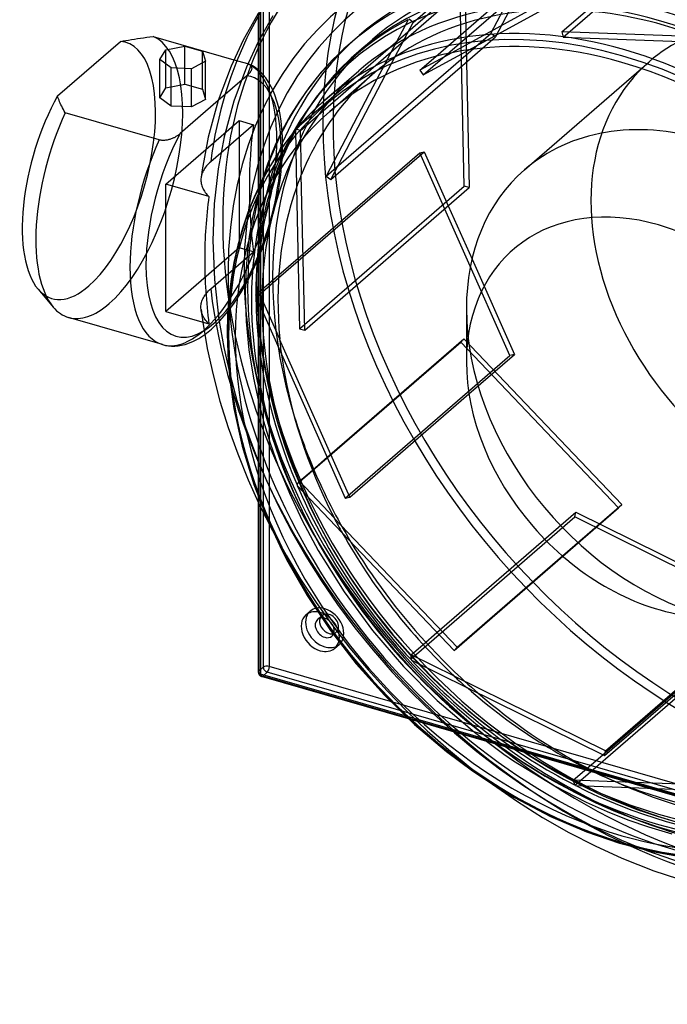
# Model space of a CAD drawing. Header units: millimetres. Extents: x -242 to 231, y -221 to 282.
# Tile 1 of 3: x -242 to -21, y -221 to 114. Entities that reach past the tile are written whole.
import ezdxf

# ---------------------------------------------------------------- set-up
doc = ezdxf.new("R2010")
doc.units = ezdxf.units.MM
doc.layers.add('HIDDEN', color=7, linetype='Continuous')
doc.layers.add('THICK', color=7, linetype='Continuous')

msp = doc.modelspace()

# ---------------------------------------------------------------- linework, layer by layer
at = {"layer": 'HIDDEN'}
for p, q in [((-160.36, 279.68), (-160.36, -107.43)), ((-158.86, 280.98), (-158.86, -106.13)), ((-156.81, 281.26), (-156.81, -105.86)), ((-107.85, 113.42), (-51.85, 161.92)), ((-81.37, 109.65), (-53.43, 163.09)), ((-51.85, 161.92), (-79.79, 108.48)), ((-57.18, 110.18), (-1.13, 158.72)), ((-56.76, 108.38), (-0.71, 156.92)), ((-100.17, 101.83), (-49.49, 145.72)), ((-104.43, 95.53), (-48.38, 144.07)), ((-147.58, 77.45), (-91.96, 125.62)), ((-146.23, 76.66), (-90.23, 125.16)), ((-90.44, 57.65), (-91.96, 125.62)), ((-90.23, 125.16), (-89.66, 99.93)), ((-159.81, 117.76), (-159.81, -51.53)), ((-88.71, 104.12), (-64.07, 117.58)), ((-160.56, 116.56), (-160.56, -49.96)), ((-155.56, 115.69), (-160.56, 106.79)), ((-109.59, 114.29), (-117.56, 99.04)), ((-109.5, 114.39), (-109.59, 114.29)), ((-107.85, 113.42), (-109.25, 114.46)), ((-68.78, 117.26), (-94.72, 103.09)), ((-114.04, 101.58), (-107.85, 113.42)), ((-137.42, 61.11), (-81.37, 109.65)), ((-126.7, 103.26), (-121.65, 107.63)), ((-84.2, 104.66), (-79.79, 108.48)), ((-79.79, 108.48), (-81.37, 109.65)), ((-10.74, 108.48), (-57.18, 110.18)), ((-57.18, 110.18), (-56.76, 108.38)), ((-56.76, 108.38), (-5.77, 106.51)), ((-192.06, 91.11), (-192.06, 104.1)), ((-185.6, 92.38), (-185.6, 105.37)), ((-160.56, 106.79), (-164.6, 98.12)), ((-179.59, 90.64), (-179.59, 103.63)), ((-168.9, 100.72), (-164.27, 99.38)), ((-129.54, 100.7), (-134.84, 95.29)), ((-126.7, 103.26), (-129.54, 100.7)), ((-117.2, 95.59), (-114.09, 101.54)), ((-114.09, 101.54), (-114.04, 101.58)), ((-164.6, 98.12), (-168.86, 86.63)), ((-164.27, 99.38), (-164.2, 99.36)), ((-164.2, 99.36), (-164.14, 99.34)), ((-164.14, 99.34), (-164.08, 99.32)), ((-164.08, 99.32), (-164.02, 99.3)), ((-164.02, 99.3), (-163.96, 99.27)), ((-163.96, 99.27), (-163.9, 99.25)), ((-163.9, 99.25), (-163.67, 99.14)), ((-163.52, 99.08), (-163.9, 99.25)), ((-163.67, 99.14), (-163.48, 99.02)), ((-162.59, 98.6), (-163.52, 99.08)), ((-163.48, 99.02), (-163.32, 98.89)), ((-163.32, 98.89), (-163.18, 98.76)), ((-163.18, 98.76), (-163.06, 98.61)), ((-163.06, 98.61), (-162.97, 98.46)), ((-162.97, 98.46), (-162.9, 98.31)), ((-162.92, 97.23), (-162.97, 97.08)), ((-162.87, 97.39), (-162.92, 97.23)), ((-162.9, 98.31), (-162.86, 98.16)), ((-162.84, 97.55), (-162.87, 97.39)), ((-162.86, 98.16), (-162.83, 98.01)), ((-162.82, 97.7), (-162.84, 97.55)), ((-162.83, 98.01), (-162.82, 97.86)), ((-162.82, 97.86), (-162.82, 97.7)), ((-161.68, 98.03), (-162.59, 98.6)), ((-161.09, 97.6), (-161.68, 98.03)), ((-160.5, 97.13), (-161.09, 97.6)), ((-117.61, 99), (-120.18, 94.08)), ((-117.56, 99.04), (-117.61, 99)), ((-30.13, 97.73), (-27.53, 99.98)), ((-164.45, 95.23), (-174.2, 86.78)), ((-164.3, 95.36), (-164.45, 95.23)), ((-164.16, 95.49), (-164.3, 95.36)), ((-164.01, 95.63), (-164.16, 95.49)), ((-163.88, 95.77), (-164.01, 95.63)), ((-163.74, 95.91), (-163.88, 95.77)), ((-163.62, 96.06), (-163.74, 95.91)), ((-163.5, 96.2), (-163.62, 96.06)), ((-163.39, 96.35), (-163.5, 96.2)), ((-163.28, 96.5), (-163.39, 96.35)), ((-163.19, 96.65), (-163.28, 96.5)), ((-163.11, 96.79), (-163.19, 96.65)), ((-163.04, 96.94), (-163.11, 96.79)), ((-162.97, 97.08), (-163.04, 96.94)), ((-159.87, 96.56), (-160.5, 97.13)), ((-158.94, 95.6), (-159.87, 96.56)), ((-158.03, 94.49), (-158.94, 95.6)), ((-157.07, 93.1), (-158.03, 94.49)), ((-134.84, 95.29), (-140.82, 87.97)), ((-136.26, 83.07), (-121.76, 95.63)), ((-194.11, 87.79), (-192.06, 91.11)), ((-192.06, 91.11), (-185.6, 92.38)), ((-185.6, 92.38), (-179.59, 90.64)), ((-179.59, 90.64), (-178.55, 87.21)), ((-156.15, 91.47), (-157.07, 93.1)), ((-155.78, 90.72), (-156.15, 91.47)), ((-154.96, 88.81), (-155.78, 90.72)), ((-154.21, 86.63), (-154.96, 88.81)), ((-140.82, 87.97), (-142.14, 86.14)), ((-168.86, 86.63), (-172.19, 74.41)), ((-153.62, 84.46), (-154.21, 86.63)), ((-153.12, 82.07), (-153.62, 84.46)), ((-142.14, 86.14), (-144.99, 81.85)), ((-152.77, 79.77), (-153.12, 82.07)), ((-144.99, 81.85), (-147.64, 77.34)), ((-178.45, 70.11), (-167.05, 79.98)), ((-162.22, 78.58), (-176.77, 65.98)), ((-167.05, 79.98), (-162.22, 78.58)), ((-167.05, 79.98), (-167.05, 36.68)), ((-152.5, 77.32), (-152.77, 79.77)), ((-152.33, 74.57), (-152.5, 77.32)), ((-147.69, 77.26), (-148.29, 76.15)), ((-147.74, 77.17), (-147.78, 77.08)), ((-147.76, 77.07), (-147.75, 77.11)), ((-147.75, 77.11), (-147.73, 77.16)), ((-147.69, 77.26), (-147.74, 77.17)), ((-147.73, 77.16), (-147.71, 77.2)), ((-147.71, 77.2), (-147.69, 77.25)), ((-147.69, 77.25), (-147.67, 77.3)), ((-147.67, 77.29), (-147.69, 77.26)), ((-147.67, 77.3), (-147.64, 77.34)), ((-147.65, 77.32), (-147.67, 77.29)), ((-147.63, 77.36), (-147.65, 77.32)), ((-147.64, 77.34), (-147.63, 77.36)), ((-147.61, 77.39), (-147.63, 77.36)), ((-147.63, 77.36), (-147.62, 77.38)), ((-147.62, 77.38), (-147.61, 77.4)), ((-147.61, 77.4), (-147.6, 77.42)), ((-147.59, 77.42), (-147.61, 77.39)), ((-147.6, 77.42), (-147.59, 77.43)), ((-147.59, 77.43), (-147.58, 77.45)), ((-147.58, 77.45), (-147.59, 77.42)), ((-172.19, 74.41), (-174.24, 63.52)), ((-152.27, 71.67), (-152.33, 74.57)), ((-148.95, 74.91), (-149.79, 73.24)), ((-148.29, 76.15), (-148.95, 74.91)), ((-147.91, 76.82), (-147.95, 76.73)), ((-147.95, 76.73), (-147.52, 57.34)), ((-147.87, 76.91), (-147.91, 76.82)), ((-147.83, 77), (-147.87, 76.91)), ((-147.78, 77.08), (-147.83, 77)), ((-146.23, 76.66), (-147.76, 77.07)), ((-145.89, 61.6), (-146.23, 76.66)), ((-152.31, 69.23), (-152.27, 71.67)), ((-149.79, 73.24), (-151.24, 70.19)), ((-151.24, 70.19), (-152.76, 66.71)), ((-152.43, 66.71), (-152.31, 69.23)), ((-147.03, 33.17), (-105.59, 69.06)), ((-147.01, 32.19), (-104.04, 69.4)), ((-105.59, 69.06), (-104.04, 69.4)), ((-74.92, 0.02), (-105.59, 69.06)), ((-104.04, 69.4), (-95.87, 50.99)), ((-178.78, 63.76), (-179.04, 63.37)), ((-178.5, 64.16), (-178.78, 63.76)), ((-178.2, 64.54), (-178.5, 64.16)), ((-177.87, 64.92), (-178.2, 64.54)), ((-177.52, 65.29), (-177.87, 64.92)), ((-177.15, 65.64), (-177.52, 65.29)), ((-176.77, 65.98), (-177.15, 65.64)), ((-152.76, 66.71), (-154.11, 63.29)), ((-152.91, 61.51), (-152.63, 64.14)), ((-152.63, 64.14), (-152.43, 66.71)), ((-179.98, 61), (-180.04, 60.61)), ((-179.89, 61.39), (-179.98, 61)), ((-179.78, 61.77), (-179.89, 61.39)), ((-179.63, 62.17), (-179.78, 61.77)), ((-179.46, 62.56), (-179.63, 62.17)), ((-179.27, 62.96), (-179.46, 62.56)), ((-179.04, 63.37), (-179.27, 62.96)), ((-174.24, 63.52), (-175.57, 51.6)), ((-153.27, 58.89), (-152.91, 61.51)), ((-159.5, 59.15), (-161.23, 52.93)), ((-153.7, 56.23), (-153.27, 58.89)), ((-147.52, 57.34), (-147.57, 57.3)), ((-146.49, 9.11), (-90.44, 57.65)), ((-88.71, 57.19), (-90.44, 57.65)), ((-154.21, 53.56), (-153.7, 56.23)), ((-175.57, 51.6), (-176.02, 39.21)), ((-161.23, 52.93), (-162.64, 46.59)), ((-155.45, 48.2), (-154.79, 50.87)), ((-154.79, 50.87), (-154.21, 53.56)), ((-156.17, 45.53), (-155.45, 48.2)), ((-162.64, 46.59), (-163.65, 40.57)), ((-156.96, 42.88), (-156.17, 45.53)), ((-163.65, 40.57), (-164.39, 34.34)), ((-158.73, 37.67), (-157.81, 40.26)), ((-157.81, 40.26), (-156.96, 42.88)), ((-176.02, 39.21), (-175.52, 25.94)), ((-159.71, 35.12), (-158.73, 37.67)), ((-167.05, 36.68), (-192.05, 15.03)), ((-176.77, 22.68), (-162.22, 35.28)), ((-162.22, 35.28), (-167.05, 36.68)), ((-164.39, 34.34), (-164.84, 27.91)), ((-160.73, 32.63), (-159.71, 35.12)), ((-162.96, 27.8), (-161.82, 30.19)), ((-161.82, 30.19), (-160.73, 32.63)), ((-87.8, 32.84), (-73.38, 0.36)), ((-164.84, 27.91), (-165, 21.3)), ((-164.15, 25.49), (-162.96, 27.8)), ((-161.2, 20.89), (-153.59, 27.49)), ((-175.52, 25.94), (-173.99, 12.31)), ((-165.39, 23.25), (-164.15, 25.49)), ((-160.04, 20.9), (-153.66, 26.43)), ((-179.03, 20.08), (-178.78, 20.48)), ((-178.78, 20.48), (-178.49, 20.87)), ((-178.49, 20.87), (-178.19, 21.25)), ((-178.19, 21.25), (-177.86, 21.63)), ((-177.86, 21.63), (-177.51, 21.99)), ((-177.51, 21.99), (-177.15, 22.34)), ((-177.15, 22.34), (-176.77, 22.68)), ((-167.66, 19.54), (-166.53, 21.32)), ((-166.53, 21.32), (-165.39, 23.25)), ((-165, 21.3), (-164.67, 11.55)), ((-160.04, 20.9), (-161.41, 20.6)), ((-161.41, 20.6), (-161.39, 20.64)), ((-161.39, 20.29), (-161.41, 20.17)), ((-161.41, 20.17), (-152.66, 0.47)), ((-161.39, 20.64), (-161.35, 20.69)), ((-161.36, 20.41), (-161.39, 20.29)), ((-161.33, 20.53), (-161.36, 20.41)), ((-161.35, 20.69), (-161.32, 20.74)), ((-161.29, 20.65), (-161.33, 20.53)), ((-161.32, 20.74), (-161.29, 20.79)), ((-161.29, 20.79), (-161.25, 20.84)), ((-161.25, 20.77), (-161.29, 20.65)), ((-161.25, 20.84), (-161.2, 20.89)), ((-161.2, 20.89), (-161.25, 20.77)), ((-153.25, 5.61), (-160.04, 20.9)), ((-180.1, 16.52), (-180.08, 16.93)), ((-180.08, 16.93), (-180.04, 17.33)), ((-180.04, 17.33), (-179.97, 17.73)), ((-179.97, 17.73), (-179.88, 18.11)), ((-179.88, 18.11), (-179.77, 18.5)), ((-179.77, 18.5), (-179.63, 18.89)), ((-179.63, 18.89), (-179.46, 19.28)), ((-179.46, 19.28), (-179.26, 19.68)), ((-179.26, 19.68), (-179.03, 20.08)), ((-170, 16.17), (-168.8, 17.84)), ((-168.8, 17.84), (-167.66, 19.54)), ((-180.09, 16.11), (-180.1, 16.52)), ((-180.05, 15.69), (-180.09, 16.11)), ((-179.98, 15.26), (-180.05, 15.69)), ((-180.05, 15.69), (-179.96, 14.98)), ((-179.88, 14.82), (-179.98, 15.26)), ((-179.96, 14.98), (-179.87, 14.26)), ((-179.75, 14.4), (-179.88, 14.82)), ((-179.87, 14.26), (-179.77, 13.54)), ((-179.77, 13.54), (-179.67, 12.83)), ((-179.6, 13.98), (-179.75, 14.4)), ((-179.42, 13.57), (-179.6, 13.98)), ((-179.21, 13.17), (-179.42, 13.57)), ((-173.64, 11.8), (-172.15, 13.48)), ((-172.15, 13.48), (-170.84, 15.08)), ((-170.84, 15.08), (-170, 16.17)), ((-179.67, 12.83), (-179.57, 12.11)), ((-179.57, 12.11), (-179.47, 11.39)), ((-178.99, 12.78), (-179.21, 13.17)), ((-178.73, 12.38), (-178.99, 12.78)), ((-178.43, 11.98), (-178.73, 12.38)), ((-178.11, 11.58), (-178.43, 11.98)), ((-177.75, 11.18), (-178.11, 11.58)), ((-177.37, 10.79), (-177.75, 11.18)), ((-176.53, 8.99), (-175.09, 10.32)), ((-175.09, 10.32), (-173.64, 11.8)), ((-173.99, 12.31), (-172.32, 2.76)), ((-164.67, 11.55), (-163.74, 1.96)), ((-178.78, 7.19), (-177.68, 8.04)), ((-177.68, 8.04), (-176.53, 8.99)), ((-147.23, -43.56), (-91.62, 4.61)), ((-137.13, -34.64), (-90.57, 5.68)), ((-91.62, 4.61), (-90.57, 5.68)), ((-37.87, -51.83), (-91.62, 4.61)), ((-90.57, 5.68), (-36.82, -50.75)), ((-172.32, 2.76), (-170.3, -6.26)), ((-163.74, 1.96), (-162.19, -7.74)), ((-152.66, 0.47), (-152.71, 0.43)), ((-130.97, -48.52), (-74.92, 0.02)), ((-88.83, -13.03), (-73.38, 0.36)), ((-73.38, 0.36), (-74.92, 0.02)), ((-170.3, -6.26), (-167.83, -15.33)), ((-162.19, -7.74), (-160.64, -15.03)), ((-167.83, -15.33), (-164.91, -24.43)), ((-160.64, -15.03), (-158.74, -22.39)), ((-158.74, -22.39), (-156.48, -29.8)), ((-164.91, -24.43), (-161.55, -33.52)), ((-156.48, -29.8), (-153.86, -37.27)), ((-161.55, -33.52), (-157.85, -42.34)), ((-153.86, -37.27), (-149.99, -46.8)), ((-146.57, -42.81), (-142.15, -38.99)), ((-157.85, -42.34), (-153.75, -51.1)), ((-146.57, -42.81), (-147.5, -43.77)), ((-147.28, -43.6), (-147.23, -43.56)), ((-147.23, -43.56), (-147.26, -43.66)), ((-134.66, -55.32), (-146.57, -42.81)), ((-149.99, -46.8), (-145.62, -56.14)), ((-147.5, -43.77), (-147.46, -43.74)), ((-147.46, -43.74), (-147.42, -43.71)), ((-147.42, -43.71), (-147.38, -43.67)), ((-147.38, -43.67), (-147.33, -43.64)), ((-147.33, -43.64), (-147.28, -43.6)), ((-147.3, -43.99), (-147.31, -44.1)), ((-147.31, -44.1), (-147.31, -44.21)), ((-147.31, -44.21), (-131.98, -60.31)), ((-147.28, -43.77), (-147.3, -43.88)), ((-147.3, -43.88), (-147.3, -43.99)), ((-147.26, -43.66), (-147.28, -43.77)), ((-153.75, -51.1), (-149.24, -59.77)), ((-99.72, -94.28), (-52.47, -53.37)), ((-57, -68.23), (-36.82, -50.75)), ((-56.9, -68.31), (-37.87, -51.83)), ((-52.82, -54.96), (-52.47, -53.37)), ((-52.47, -53.37), (13.71, -86.02)), ((-36.82, -50.75), (-37.87, -51.83)), ((-145.62, -56.14), (-140.14, -66.38)), ((-108.43, -103.13), (-52.82, -54.96)), ((13.36, -87.62), (-52.82, -54.96)), ((-155.78, -59.51), (-151.12, -67.91)), ((-149.24, -59.77), (-144.34, -68.32)), ((-131.98, -60.31), (-132.03, -60.35)), ((-140.14, -66.38), (-131.36, -80.45)), ((-151.12, -67.91), (-146.17, -76.1)), ((-144.34, -68.32), (-139.13, -76.61)), ((-146.17, -76.1), (-140.89, -84.11)), ((-139.13, -76.61), (-133.57, -84.73)), ((-131.36, -80.45), (-121.7, -93.55)), ((-144.37, -88.31), (-142.87, -87.01)), ((-140.89, -84.11), (-135.29, -91.94)), ((-133.57, -84.73), (-127.67, -92.65)), ((-140.41, -89.84), (-138.91, -88.54)), ((-135.29, -91.94), (-129.38, -99.59)), ((-127.67, -92.65), (-121.45, -100.35)), ((-121.7, -93.55), (-111.09, -105.9)), ((-135.5, -95.51), (-134, -94.21)), ((-43.27, -135.87), (2.7, -96.06)), ((-134.55, -99.65), (-133.05, -98.35)), ((-129.38, -99.59), (-123.19, -107.01)), ((-121.45, -100.35), (-114.93, -107.8)), ((-108.47, -101.86), (-104.44, -98.37)), ((-52.49, -146.03), (3.13, -97.86)), ((-108.47, -101.86), (-108.78, -103.28)), ((-108.78, -103.28), (-108.72, -103.26)), ((-108.72, -103.26), (-108.67, -103.24)), ((-108.67, -103.24), (-108.61, -103.22)), ((-108.61, -103.22), (-108.55, -103.19)), ((-108.55, -103.19), (-108.49, -103.16)), ((-108.49, -103.16), (-108.43, -103.13)), ((-93.81, -109.1), (-108.47, -101.86)), ((-108.45, -103.22), (-108.46, -103.31)), ((-108.46, -103.31), (-108.46, -103.39)), ((-108.46, -103.39), (-108.46, -103.48)), ((-108.46, -103.48), (-108.45, -103.56)), ((-108.43, -103.13), (-108.45, -103.22)), ((-108.45, -103.56), (-108.44, -103.65)), ((-108.44, -103.65), (-89.56, -112.96)), ((-160.36, -107.43), (-158.86, -106.13)), ((230.31, -217.61), (-156.81, -105.86)), ((-123.19, -107.01), (-116.72, -114.18)), ((-111.09, -105.9), (-99.61, -117.39)), ((-159.06, -109.1), (-157.56, -107.8)), ((228.06, -220.85), (-159.06, -109.1)), ((229.56, -219.55), (-157.56, -107.8)), ((-114.93, -107.8), (-108.13, -114.98)), ((-89.56, -112.96), (-89.61, -113.01)), ((-116.72, -114.18), (-110, -121.1)), ((-108.13, -114.98), (-101.07, -121.86)), ((-99.61, -117.39), (-86.96, -128.22)), ((84.07, -178.85), (-110.51, -122.69)), ((-110, -121.1), (-103.04, -127.74)), ((82.98, -179.24), (-109.44, -123.69)), ((-101.07, -121.86), (-93.78, -128.44)), ((-103.04, -127.74), (-95.85, -134.09)), ((-93.78, -128.44), (-86.19, -134.75)), ((-86.96, -128.22), (-76.94, -135.71)), ((-95.85, -134.09), (-88.4, -140.19)), ((-86.19, -134.75), (-78.41, -140.7)), ((-76.94, -135.71), (-73.68, -137.92)), ((-88.4, -140.19), (-80.77, -145.95)), ((-78.41, -140.7), (-70.46, -146.29)), ((-73.68, -137.92), (-59.7, -146.48)), ((-53.3, -144.56), (-48.71, -140.58)), ((-70.46, -146.29), (-62.37, -151.48)), ((-59.7, -146.48), (-48.9, -152.05)), ((-53.3, -144.56), (-52.92, -146.16)), ((-38.78, -145.09), (-53.3, -144.56)), ((-52.92, -146.16), (-52.85, -146.14)), ((-52.85, -146.14), (-52.78, -146.13)), ((-52.78, -146.13), (-52.71, -146.11)), ((-52.71, -146.11), (-52.63, -146.08)), ((-52.63, -146.08), (-52.56, -146.06)), ((-52.56, -146.06), (-52.49, -146.03)), ((-52.51, -146.09), (-52.52, -146.15)), ((-52.52, -146.15), (-52.52, -146.21)), ((-52.52, -146.21), (-52.52, -146.27)), ((-52.52, -146.27), (-52.51, -146.32)), ((-52.49, -146.03), (-52.51, -146.09)), ((-52.51, -146.32), (-52.5, -146.37)), ((-52.5, -146.37), (-33.81, -147.06)), ((-33.81, -147.06), (-33.86, -147.1)), ((-62.37, -151.48), (-53.97, -156.4)), ((-48.9, -152.05), (-41.81, -155.22)), ((-53.97, -156.4), (-45.48, -160.88)), ((-41.81, -155.22), (-34.74, -158.02)), ((-45.48, -160.88), (-36.93, -164.92)), ((-34.74, -158.02), (-27.7, -160.46)), ((-27.7, -160.46), (-19.77, -162.77)), ((-36.93, -164.92), (-28.35, -168.53)), ((-28.35, -168.53), (-12.67, -173.96))]:
    msp.add_line(p, q, dxfattribs=at)
for centre, major_axis, ratio, start_param, end_param in [((33.75, 29.23), (130.28, -150.43), 0.75, -3.141592, -0.857072), ((33.75, 29.23), (127.66, -147.41), 0.75, -3.141592, -0.903211), ((-16.25, -14.07), (-112.75, 130.2), 0.75, -2.427868, 0.713724), ((-5.8, -5.02), (-130.28, 150.43), 0.75, 0.000038, 0.587763), ((-3.8, -3.29), (-127.66, 147.41), 0.75, 0.000038, 0.713724), ((-21.3, -18.45), (-105.4, 121.7), 0.75, -0.857072, 0.713724), ((-16.25, -14.07), (105.4, -121.7), 0.75, 2.284521, 3.141593), ((-22.25, -19.27), (-105.2, 121.47), 0.75, -1.076179, -0.630482), ((-22.25, -19.27), (99.51, -114.9), 0.75, 2.284521, 2.607391), ((-22.25, -19.27), (-105.2, 121.47), 0.75, -0.178581, 0.267116), ((-22.25, -19.27), (99.51, -114.9), 0.75, 2.645373, 3.05619), ((33.75, 29.23), (61.28, -70.75), 0.75, 2.284521, 3.141593), ((-22.25, -19.27), (99.51, -114.9), 0.75, 2.196574, 2.284521), ((-211.31, 61), (-13.87, -48.04), 0.433013, 0.588003, 3.086094), ((-18.25, -15.8), (108.02, -124.73), 0.75, -3.141592, -0.857072), ((-16.25, -14.07), (105.4, -121.7), 0.75, -3.141592, -2.107269), ((-218.24, 63), (12.59, 43.6), 0.433013, -2.55359, 0.096071), ((-21.3, -18.45), (-108.02, 124.73), 0.75, 0.000079, 0.713724), ((-22.3, -19.31), (99.51, -114.9), 0.75, 3.05619, 3.094172), ((-179.27, 51.75), (-13.87, -48.04), 0.433013, 2.158799, 3.086094), ((-22.25, -19.27), (99.51, -114.9), 0.75, 3.094172, 3.141591), ((33.75, 29.23), (61.28, -70.75), 0.75, -3.141592, -0.857072), ((-24.25, -21), (102.13, -117.92), 0.75, -3.141592, -0.857072), ((-175.8, 50.75), (-12.76, -44.2), 0.433013, 2.158799, 3.21312), ((-22.25, -19.27), (99.51, -114.9), 0.75, 3.141591, 3.225822), ((-35.8, -31), (-102.13, 117.92), 0.75, 0.000091, 0.713724), ((8.75, 7.58), (130.28, -150.43), 0.75, -2.553829, -2.301907), ((-24.25, -21), (-104.8, 121.02), 0.75, 0.264242, 0.713724), ((-22.25, -19.27), (-105.2, 121.47), 0.75, 0.270218, 0.38824), ((-179.27, 51.75), (-13.87, -48.04), 0.433013, 0.588003, 2.158799), ((-175.8, 50.75), (-12.76, -44.2), 0.433013, 0.44816, 2.158799), ((-22.25, -19.27), (-105.2, 121.47), 0.75, 0.38824, 0.713724), ((-22.25, -19.27), (99.51, -114.9), 0.75, -2.740215, -2.739027), ((-3.8, -3.29), (-127.66, 147.41), 0.75, 0.713724, 2.284521), ((-16.25, -14.07), (-112.75, 130.2), 0.75, 0.713724, 2.284521), ((-218.24, 63), (12.59, 43.6), 0.433013, 2.860556, 3.729595), ((-5.8, -5.02), (-130.28, 150.43), 0.75, 0.839685, 2.284521), ((-21.3, -18.45), (-108.02, 124.73), 0.75, 0.713724, 2.284521), ((-22.25, -19.27), (-105.2, 121.47), 0.75, 0.713724, 0.715915), ((-22.25, -19.27), (-105.2, 121.47), 0.75, 0.719017, 1.164714), ((-21.3, -18.45), (-105.4, 121.7), 0.75, 0.713724, 2.284521), ((-211.31, 61), (-13.87, -48.04), 0.433013, 0.000001, 0.588003), ((-18.25, -15.8), (-115.37, 133.22), 0.75, 0.770865, 2.284521), ((-24.25, -21), (-104.8, 121.02), 0.75, 0.713724, 2.284521), ((-8.65, -7.49), (61.28, -70.75), 0.75, -2.427868, -0.857072), ((-179.27, 51.75), (-13.87, -48.04), 0.433013, 0.000107, 0.588003), ((-35.8, -31), (-102.13, 117.92), 0.75, 0.713724, 2.284521), ((-22.25, -19.27), (99.51, -114.9), 0.75, -2.291416, -2.289776), ((-16.25, -14.07), (105.4, -121.7), 0.75, -1.976809, -1.799264), ((-22.25, -19.27), (-105.2, 121.47), 0.75, 1.167816, 1.613513), ((-22.25, -19.27), (99.51, -114.9), 0.75, -1.842617, -1.84085), ((-137.96, -92.68), (4.91, -5.67), 0.75, -3.141514, -2.964282), ((-137.96, -92.68), (4.91, -5.67), 0.75, 2.284521, 3.141672), ((-137.96, -92.68), (4.91, -5.67), 0.75, 0.000079, 2.284521), ((-139.46, -93.98), (4.91, -5.67), 0.75, 2.284521, 2.421362), ((-136.46, -91.38), (-2.45, 2.83), 0.75, 0.000079, 0.360526), ((-139.46, -93.98), (4.91, -5.67), 0.75, 0.465575, 2.284521), ((-137.96, -92.68), (2.45, -2.83), 0.75, 2.284521, 2.606253), ((-136.46, -91.38), (-2.45, 2.83), 0.75, -0.857072, 0.000079), ((-137.96, -92.68), (2.45, -2.83), 0.75, 0.276333, 2.284521), ((-136.46, -91.38), (-2.45, 2.83), 0.75, -3.141514, -0.857072), ((-136.46, -91.38), (-2.45, 2.83), 0.75, 2.70101, 3.141672), ((-137.96, -92.68), (4.91, -5.67), 0.75, -0.177311, 0.000079), ((-16.25, -14.07), (105.4, -121.7), 0.75, -1.533566, -1.378277), ((-22.25, -19.27), (-105.2, 121.47), 0.75, 1.616615, 2.062312), ((-157.56, -106.5), (1.5, 0), 0.5, 1.047198, 2.617994), ((-157.56, -106.5), (-0.98, 1.13), 0.75, 0.713724, 2.284521), ((-157.56, -106.5), (-0.42, -1.44), 0.433013, 0.588003, 2.158799), ((-159.06, -107.8), (1.5, 0), 0.5, 2.617994, 3.141499), ((-159.06, -107.8), (-0.98, 1.13), 0.75, 0.713724, 2.284521), ((-159.06, -107.8), (-0.42, -1.44), 0.433013, 0.000007, 0.588003), ((-22.25, -19.27), (99.51, -114.9), 0.75, -1.393818, -1.392275), ((-16.25, -14.07), (105.4, -121.7), 0.75, -1.090524, -0.857072), ((-24.25, -21), (102.13, -117.92), 0.75, -0.857072, 0), ((-21.3, -18.45), (-105.4, 121.7), 0.75, 2.284521, 3.141552), ((-21.3, -18.45), (-108.02, 124.73), 0.75, 2.284521, 3.141593), ((-22.25, -19.27), (-105.2, 121.47), 0.75, 2.065414, 2.511111), ((-22.25, -19.27), (99.51, -114.9), 0.75, -0.945019, -0.944005), ((-35.8, -31), (-102.13, 117.92), 0.75, 2.284521, 3.141593), ((-24.25, -21), (-104.8, 121.02), 0.75, 2.284521, 2.876892)]:
    msp.add_ellipse(centre, major_axis=major_axis, ratio=ratio, start_param=start_param, end_param=end_param, dxfattribs=at)
at = {"layer": 'THICK'}
for p, q in [((-160.63, 116.45), (-165.72, 107.38)), ((-205.68, 107.26), (-204.73, 107.42)), ((-204.73, 107.42), (-203.76, 107.58)), ((-203.76, 107.58), (-202.76, 107.74)), ((-202.76, 107.74), (-201.75, 107.89)), ((-201.75, 107.89), (-200.71, 108.05)), ((-200.71, 108.05), (-199.64, 108.2)), ((-199.64, 108.2), (-198.56, 108.34)), ((-198.56, 108.34), (-197.45, 108.49)), ((-197.45, 108.49), (-196.31, 108.63)), ((-196.31, 108.63), (-168.9, 100.72)), ((-165.72, 107.38), (-169.84, 98.54)), ((-126.27, 108.92), (-129.32, 106.28)), ((-228.96, 88.36), (-207.52, 106.92)), ((-207.52, 106.92), (-206.61, 107.09)), ((-206.61, 107.09), (-205.68, 107.26)), ((-194.11, 100.79), (-192.06, 104.1)), ((-192.06, 104.1), (-185.6, 105.37)), ((-185.6, 105.37), (-179.59, 103.63)), ((-135.84, 59.94), (-84.2, 104.66)), ((-129.33, 106.28), (-135.23, 100.7)), ((-104.43, 95.53), (-88.71, 104.12)), ((-194.11, 87.79), (-194.11, 100.79)), ((-190.2, 97.92), (-194.11, 100.79)), ((-179.59, 103.63), (-178.55, 100.2)), ((-135.23, 100.7), (-140.56, 94.75)), ((-94.72, 103.09), (-105.54, 97.18)), ((-105.54, 97.18), (-100.17, 101.83)), ((-190.2, 84.93), (-190.2, 97.92)), ((-183.27, 97.66), (-190.2, 97.92)), ((-178.55, 100.2), (-183.27, 97.66)), ((-183.27, 84.67), (-183.27, 97.66)), ((-178.55, 87.21), (-178.55, 100.2)), ((-169.84, 98.54), (-174.18, 86.84)), ((-89.66, 99.93), (-88.71, 57.19)), ((-69.93, 63.26), (-30.13, 97.73)), ((-140.56, 94.75), (-143.36, 91.19)), ((-137.93, 86.91), (-126.38, 96.92)), ((-120.18, 94.08), (-137.42, 61.11)), ((-135.84, 59.94), (-117.2, 95.59)), ((-105.54, 97.18), (-104.43, 95.53)), ((-143.36, 91.19), (-146.59, 86.62)), ((-228.79, 87.88), (-228.96, 88.36)), ((-228.61, 87.4), (-228.79, 87.88)), ((-228.42, 86.9), (-228.61, 87.4)), ((-190.2, 84.93), (-194.11, 87.79)), ((-178.55, 87.21), (-183.27, 84.67)), ((-228.21, 86.4), (-228.42, 86.9)), ((-227.99, 85.89), (-228.21, 86.4)), ((-227.75, 85.37), (-227.99, 85.89)), ((-227.49, 84.85), (-227.75, 85.37)), ((-227.22, 84.31), (-227.49, 84.85)), ((-226.93, 83.77), (-227.22, 84.31)), ((-183.27, 84.67), (-190.2, 84.93)), ((-174.2, 86.78), (-187.16, 75.55)), ((-174.18, 86.84), (-177.58, 74.38)), ((-146.59, 86.62), (-149.56, 81.86)), ((-137.93, 86.91), (-141.4, 83.75)), ((-226.63, 83.21), (-226.93, 83.77)), ((-226.31, 82.65), (-226.63, 83.21)), ((-194.27, 73.4), (-226.31, 82.65)), ((-149.56, 81.86), (-152.31, 76.86)), ((-141.4, 83.75), (-144.7, 80.4)), ((-144.7, 80.4), (-147.84, 76.85)), ((-190.18, 73.77), (-190.45, 73.67)), ((-189.93, 73.87), (-190.18, 73.77)), ((-189.69, 73.97), (-189.93, 73.87)), ((-189.46, 74.07), (-189.69, 73.97)), ((-189.24, 74.17), (-189.46, 74.07)), ((-189.03, 74.28), (-189.24, 74.17)), ((-188.82, 74.4), (-189.03, 74.28)), ((-188.61, 74.52), (-188.82, 74.4)), ((-188.4, 74.64), (-188.61, 74.52)), ((-188.2, 74.77), (-188.4, 74.64)), ((-188.01, 74.9), (-188.2, 74.77)), ((-187.83, 75.03), (-188.01, 74.9)), ((-187.65, 75.16), (-187.83, 75.03)), ((-187.48, 75.29), (-187.65, 75.16)), ((-187.31, 75.43), (-187.48, 75.29)), ((-187.16, 75.55), (-187.31, 75.43)), ((-177.58, 74.38), (-179.66, 63.28)), ((-152.31, 76.86), (-154.84, 71.58)), ((-147.84, 76.85), (-150.81, 73.12)), ((-193.99, 73.33), (-194.27, 73.4)), ((-193.69, 73.28), (-193.99, 73.33)), ((-193.38, 73.25), (-193.69, 73.28)), ((-193.07, 73.23), (-193.38, 73.25)), ((-192.77, 73.24), (-193.07, 73.23)), ((-192.46, 73.25), (-192.77, 73.24)), ((-192.14, 73.28), (-192.46, 73.25)), ((-191.84, 73.33), (-192.14, 73.28)), ((-191.54, 73.38), (-191.84, 73.33)), ((-191.27, 73.44), (-191.54, 73.38)), ((-190.99, 73.51), (-191.27, 73.44)), ((-190.72, 73.59), (-190.99, 73.51)), ((-190.45, 73.67), (-190.72, 73.59)), ((-154.84, 71.58), (-157.34, 65.48)), ((-150.81, 73.12), (-153.72, 69.02)), ((-192.05, 58.33), (-178.45, 70.11)), ((-153.72, 69.02), (-156.44, 64.71)), ((-157.34, 65.48), (-159.5, 59.15)), ((-156.44, 64.71), (-158.97, 60.19)), ((-180.04, 60.6), (-180.08, 60.21)), ((-179.66, 63.28), (-180.04, 60.6)), ((-145.94, 61.56), (-145.89, 61.6)), ((-144.76, 8.65), (-145.94, 61.56)), ((-137.42, 61.11), (-135.84, 59.94)), ((-177.37, 54.09), (-192.05, 58.33)), ((-192.05, 15.03), (-192.05, 58.33)), ((-180.08, 60.21), (-180.1, 59.81)), ((-180.1, 59.81), (-180.09, 59.41)), ((-180.09, 59.41), (-180.05, 59)), ((-180.05, 59), (-179.99, 58.6)), ((-179.99, 58.6), (-179.9, 58.2)), ((-179.9, 58.2), (-179.79, 57.8)), ((-179.79, 57.8), (-179.65, 57.41)), ((-179.65, 57.41), (-179.49, 57.03)), ((-179.49, 57.03), (-179.31, 56.66)), ((-158.97, 60.19), (-161.3, 55.44)), ((-147.57, 57.3), (-146.49, 9.11)), ((-144.76, 8.65), (-88.71, 57.19)), ((-179.31, 56.66), (-179.11, 56.3)), ((-179.11, 56.3), (-178.89, 55.93)), ((-178.89, 55.93), (-178.64, 55.56)), ((-178.64, 55.56), (-178.36, 55.19)), ((-178.36, 55.19), (-178.06, 54.82)), ((-178.06, 54.82), (-177.73, 54.45)), ((-177.73, 54.45), (-177.37, 54.09)), ((-162, 53.87), (-164.09, 48.7)), ((-161.3, 55.44), (-162, 53.87)), ((-95.87, 50.99), (-87.8, 32.84)), ((-164.09, 48.7), (-165.94, 43.28)), ((-165.94, 43.28), (-167.53, 37.63)), ((-167.53, 37.63), (-168.86, 31.73)), ((-168.86, 31.73), (-169.85, 25.97)), ((-153.66, 26.43), (-147.01, 32.19)), ((-153.59, 27.49), (-147.03, 33.17)), ((-169.85, 25.97), (-170.57, 20)), ((-235.57, 22.62), (-230.4, 16.51)), ((-170.57, 20), (-171.02, 13.84)), ((-192.05, 15.03), (-177.37, 10.79)), ((-171.02, 13.84), (-171.17, 7.5)), ((-89.71, 15.91), (-89.71, -2.1)), ((-193.13, 3.71), (-225.18, 12.96)), ((-179.47, 11.39), (-177.92, 2.38)), ((-179.83, 6.47), (-178.78, 7.19)), ((-171.17, 7.5), (-170.83, -2.13)), ((-146.49, 9.11), (-144.76, 8.65)), ((-193.13, 3.71), (-192.16, 3.47)), ((-192.16, 3.47), (-191.16, 3.31)), ((-187.9, 3.31), (-186.71, 3.5)), ((-186.71, 3.5), (-185.41, 3.82)), ((-185.41, 3.82), (-184.04, 4.28)), ((-184.04, 4.28), (-182.66, 4.87)), ((-182.66, 4.87), (-181.77, 5.32)), ((-181.77, 5.32), (-180.84, 5.84)), ((-180.84, 5.84), (-179.83, 6.47)), ((-153.3, 5.56), (-153.25, 5.61)), ((-129.43, -48.18), (-153.3, 5.56)), ((-191.16, 3.31), (-190.11, 3.22)), ((-190.11, 3.22), (-189.04, 3.22)), ((-189.04, 3.22), (-187.9, 3.31)), ((-177.92, 2.38), (-175.97, -6.59)), ((-152.71, 0.43), (-130.97, -48.52)), ((-170.83, -2.13), (-170.07, -9.98)), ((-175.97, -6.59), (-173.61, -15.53)), ((-170.07, -9.98), (-168.87, -18.01)), ((-129.43, -48.18), (-88.83, -13.03)), ((-173.61, -15.53), (-170.81, -24.5)), ((-168.87, -18.01), (-166.04, -30.87)), ((-170.81, -24.5), (-167.59, -33.51)), ((-167.59, -33.51), (-164.03, -42.26)), ((-166.04, -30.87), (-162.05, -43.94)), ((-142.15, -38.99), (-137.13, -34.64)), ((-164.03, -42.26), (-160.1, -50.92)), ((-162.05, -43.94), (-157.69, -55.23)), ((-160.56, -49.96), (-160.56, -107.8)), ((-130.97, -48.52), (-129.43, -48.18)), ((-160.1, -50.92), (-155.78, -59.51)), ((-159.81, -51.53), (-159.81, -108.45)), ((-157.69, -55.23), (-152.47, -66.47)), ((-134.71, -55.36), (-134.66, -55.32)), ((-92.87, -99.29), (-134.71, -55.36)), ((-132.03, -60.35), (-93.92, -100.37)), ((-152.47, -66.47), (-150.96, -69.41)), ((-150.96, -69.41), (-143.95, -81.68)), ((-93.92, -100.37), (-56.9, -68.31)), ((-92.87, -99.29), (-57, -68.23)), ((-143.95, -81.68), (-135.98, -93.57)), ((-135.98, -93.57), (-127.19, -104.9)), ((-42.69, -136.16), (8.67, -91.68)), ((-42.34, -134.56), (7.3, -91.57)), ((-104.44, -98.37), (-99.72, -94.28)), ((-93.92, -100.37), (-92.87, -99.29)), ((-127.19, -104.9), (-117.62, -115.62)), ((-110.51, -122.69), (-159.81, -108.45)), ((-109.44, -123.69), (-159.47, -109.24)), ((-93.86, -109.14), (-93.81, -109.1)), ((-42.34, -134.56), (-93.86, -109.14)), ((-89.61, -113.01), (-42.69, -136.16)), ((-117.62, -115.62), (-107.33, -125.63)), ((-107.33, -125.63), (-96.48, -134.8)), ((-96.48, -134.8), (-87.58, -141.41)), ((-48.71, -140.58), (-43.27, -135.87)), ((-42.69, -136.16), (-42.34, -134.56)), ((-87.58, -141.41), (-80.49, -146.14)), ((-80.77, -145.95), (-72.35, -151.79)), ((-80.49, -146.14), (-73.29, -150.48)), ((-38.83, -145.13), (-38.78, -145.09)), ((12.16, -147), (-38.83, -145.13)), ((-33.86, -147.1), (12.58, -148.81)), ((-73.29, -150.48), (-61.08, -156.88)), ((-72.35, -151.79), (-63.76, -157.22)), ((-63.76, -157.22), (-54.85, -162.32)), ((-61.08, -156.88), (-48.82, -162.12)), ((-54.85, -162.32), (-45.86, -166.94)), ((-48.82, -162.12), (-37.56, -165.94)), ((-45.86, -166.94), (-36.82, -171.08)), ((-37.56, -165.94), (-26.49, -168.78)), ((-26.49, -168.78), (-23.88, -169.32)), ((-23.88, -169.32), (-17.54, -170.41)), ((-36.82, -171.08), (-25.92, -175.36)), ((-25.92, -175.36), (-10.92, -180.24))]:
    msp.add_line(p, q, dxfattribs=at)
msp.add_arc((-159.06, -107.8), 1.5, 179.9974, 253.8981, dxfattribs=at)
for centre, major_axis, ratio, start_param, end_param in [((-18.25, -15.8), (-115.37, 133.22), 0.75, -2.427868, 0.713724), ((-24.25, -21), (-104.8, 121.02), 0.75, -2.427868, 0.264242), ((-18.25, -15.8), (108.02, -124.73), 0.75, 2.284521, 3.141593), ((-21.3, -18.45), (-108.02, 124.73), 0.75, -0.857072, 0.000079), ((-24.25, -21), (102.13, -117.92), 0.75, 2.284521, 3.141593), ((-36.75, -31.83), (-101.23, 116.89), 0.75, -2.427868, 0.713724), ((-35.8, -31), (-102.13, 117.92), 0.75, -0.857072, 0.000091), ((-24.25, -21), (102.13, -117.92), 0.75, 0, 2.284521), ((-36.75, -31.83), (99.51, -114.9), 0.75, 2.284521, 3.141593), ((-35.8, -31), (-102.13, 117.92), 0.75, -2.427868, -0.857072), ((-36.75, -31.83), (99.51, -114.9), 0.75, 0, 2.284521), ((-218.24, 63), (12.59, 43.6), 0.433013, 1.079934, 2.860556), ((-22.25, -19.27), (99.51, -114.9), 0.75, -3.057363, -2.778197), ((-211.31, 61), (-13.87, -48.04), 0.433013, -1.910089, -0.281143), ((-36.75, -31.83), (99.51, -114.9), 0.75, -3.141592, -0.857072), ((-8.65, -7.49), (61.28, -70.75), 0.75, 2.284521, 3.141593), ((-175.8, 50.75), (-12.76, -44.2), 0.433013, -2.037115, -0.982794), ((-179.27, 51.75), (-13.87, -48.04), 0.433013, -1.910089, -0.982794), ((-22.3, -19.31), (99.51, -114.9), 0.75, -2.778197, -2.740215), ((-8.65, -7.49), (61.28, -70.75), 0.75, -3.141592, -2.427868), ((-22.25, -19.27), (99.51, -114.9), 0.75, -2.739027, -2.329398), ((-16.25, -14.07), (-122.89, 141.9), 0.75, 0.580149, 0.713724), ((-24.25, -21), (-49.48, 57.14), 0.75, -2.427868, 0.713724), ((-175.8, 50.75), (-12.76, -44.2), 0.433013, -0.982794, 0.44816), ((-16.25, -14.07), (-122.89, 141.9), 0.75, 0.713724, 0.8473), ((-179.27, 51.75), (-13.87, -48.04), 0.433013, -0.982794, 0.000002), ((-18.25, -15.8), (-115.37, 133.22), 0.75, 0.713724, 0.770865), ((-211.31, 61), (-13.87, -48.04), 0.433013, -0.281143, 0.000001), ((-36.75, -31.83), (-101.23, 116.89), 0.75, 0.713724, 2.284521), ((-179.27, 51.75), (-13.87, -48.04), 0.433013, 0.000002, 0.000107), ((-22.3, -19.31), (99.51, -114.9), 0.75, -2.329398, -2.291416), ((-22.25, -19.27), (99.51, -114.9), 0.75, -2.289776, -1.880599), ((-24.25, -21), (-49.48, 57.14), 0.75, 0.713724, 2.427846), ((-16.25, -14.07), (105.4, -121.7), 0.75, -2.107269, -1.976809), ((-22.3, -19.31), (99.51, -114.9), 0.75, -1.880599, -1.842617), ((-22.25, -19.27), (99.51, -114.9), 0.75, -1.84085, -1.4318), ((-16.25, -14.07), (105.4, -121.7), 0.75, -1.799264, -1.533566), ((-36.75, -31.83), (-101.23, 116.89), 0.75, 2.284521, 3.855317), ((-139.46, -93.98), (4.91, -5.67), 0.75, 2.421362, 3.141672), ((-139.46, -93.98), (4.91, -5.67), 0.75, -3.141514, -0.857072), ((-137.96, -92.68), (4.91, -5.67), 0.75, -2.964282, -0.857072), ((-137.96, -92.68), (2.45, -2.83), 0.75, -3.141514, -0.857072), ((-137.96, -92.68), (2.45, -2.83), 0.75, 2.606253, 3.141672), ((-136.46, -91.38), (-2.45, 2.83), 0.75, 0.360526, 2.284521), ((-137.96, -92.68), (2.45, -2.83), 0.75, -0.857072, 0.000079), ((-136.46, -91.38), (-2.45, 2.83), 0.75, 2.284521, 2.70101), ((-137.96, -92.68), (2.45, -2.83), 0.75, 0.000079, 0.276333), ((-139.46, -93.98), (4.91, -5.67), 0.75, -0.857072, 0.000079), ((-137.96, -92.68), (4.91, -5.67), 0.75, -0.857072, -0.177311), ((-139.46, -93.98), (4.91, -5.67), 0.75, 0.000079, 0.465575), ((-159.06, -107.8), (1.5, 0), 0.5, 3.141499, 4.18879), ((-159.06, -107.8), (-0.42, -1.44), 0.433013, -0.982794, 0.000007), ((-22.3, -19.31), (99.51, -114.9), 0.75, -1.4318, -1.393818), ((-22.25, -19.27), (99.51, -114.9), 0.75, -1.392275, -0.983001), ((-16.25, -14.07), (105.4, -121.7), 0.75, -1.378277, -1.090524), ((-22.3, -19.31), (99.51, -114.9), 0.75, -0.983001, -0.945019), ((-36.75, -31.83), (99.51, -114.9), 0.75, -0.857072, 0), ((-22.25, -19.27), (99.51, -114.9), 0.75, -0.944005, -0.857072), ((-22.25, -19.27), (99.51, -114.9), 0.75, -0.857072, -0.534202)]:
    msp.add_ellipse(centre, major_axis=major_axis, ratio=ratio, start_param=start_param, end_param=end_param, dxfattribs=at)

doc.saveas('drawing.dxf')
